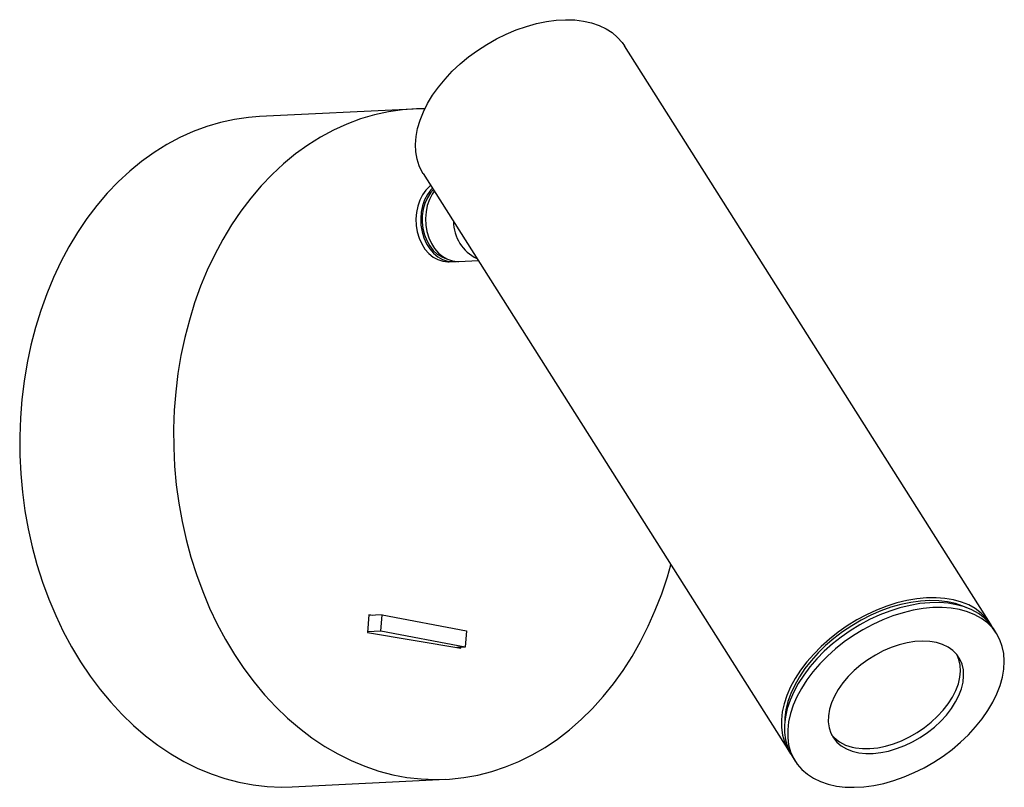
# Model space of a CAD drawing. Header units: millimetres. Extents: x -34 to 98, y -45 to 58.
import ezdxf

# ---------------------------------------------------------------- set-up
doc = ezdxf.new("R2010")
doc.units = ezdxf.units.MM

msp = doc.modelspace()

# ---------------------------------------------------------------- linework, layer by layer
at = {"color": 7, "linetype": 'Continuous', "lineweight": 25}
for p, q in [((95.93, -23.08), (46.82, 54.45)), ((18.47, 45.95), (-2.19, 44.95)), ((19.79, 37.32), (68.9, -40.2)), ((23.28, 25.46), (23.93, 25.5)), ((24.58, 25.53), (27.18, 25.65)), ((12.51, -21.86), (12.32, -24.24)), ((14.27, -21.89), (12.5, -21.97)), ((13.04, -21.95), (12.51, -21.86)), ((14.1, -24.08), (14.27, -21.89)), ((14.27, -21.89), (25.6, -24.03)), ((96.77, -24.39), (96.35, -23.73)), ((12.32, -24.24), (24.85, -26.36)), ((14.1, -24.08), (12.33, -24.16)), ((25.42, -26.22), (14.1, -24.08)), ((25.6, -24.03), (25.42, -26.22)), ((25.42, -26.22), (24.32, -26.27)), ((24.85, -26.36), (24.86, -26.25)), ((69.32, -40.86), (69.73, -41.52)), ((2.19, -44.95), (22.84, -43.94))]:
    msp.add_line(p, q, dxfattribs=at)
at = {"color": 7, "linetype": 'Continuous', "lineweight": 25, "flags": 128}
for points in [[(19.79, 37.32), (19.68, 37.49), (19.27, 38.33), (18.97, 39.24), (18.8, 40.2), (18.76, 41.22), (18.84, 42.27), (19.04, 43.35), (19.37, 44.46), (19.82, 45.58), (20.39, 46.7), (21.06, 47.81), (21.85, 48.91), (22.73, 49.98), (23.7, 51.02), (24.76, 52.01), (25.89, 52.95), (27.09, 53.83), (28.33, 54.64), (29.63, 55.37), (30.95, 56.02), (32.29, 56.58), (33.65, 57.05), (35, 57.43), (36.33, 57.7), (37.64, 57.88), (38.91, 57.94), (40.13, 57.91), (41.3, 57.77), (42.39, 57.53), (43.41, 57.18), (44.34, 56.74), (45.17, 56.21), (45.9, 55.58), (46.52, 54.88), (46.82, 54.45)], [(-2.19, 44.95), (-3.64, 44.84), (-5.53, 44.57), (-7.41, 44.16), (-9.26, 43.62), (-11.09, 42.94), (-12.88, 42.13), (-14.63, 41.19), (-16.33, 40.13), (-17.99, 38.94), (-19.59, 37.62), (-21.13, 36.2), (-22.6, 34.66), (-24.01, 33.01), (-25.34, 31.26), (-26.59, 29.41), (-27.76, 27.48), (-28.84, 25.46), (-29.83, 23.36), (-30.74, 21.18), (-31.54, 18.95), (-32.25, 16.65), (-32.86, 14.3), (-33.37, 11.91), (-33.78, 9.48), (-34.08, 7.02), (-34.27, 4.54), (-34.36, 2.05), (-34.34, -0.45), (-34.22, -2.95), (-33.99, -5.44), (-33.66, -7.91), (-33.22, -10.36), (-32.68, -12.78), (-32.04, -15.15), (-31.3, -17.48), (-30.46, -19.76), (-29.53, -21.97), (-28.51, -24.12), (-27.4, -26.19), (-26.2, -28.19), (-24.92, -30.09), (-23.57, -31.9), (-22.14, -33.61), (-20.65, -35.22), (-19.09, -36.72), (-17.47, -38.11), (-15.8, -39.38), (-14.08, -40.53), (-12.32, -41.55), (-10.52, -42.44), (-8.68, -43.2), (-6.82, -43.83), (-4.94, -44.32), (-3.04, -44.68), (-1.13, -44.9), (0.78, -44.98), (2.19, -44.95)], [(20.01, 45.98), (18.92, 45.97), (17.02, 45.84), (15.13, 45.57), (13.25, 45.17), (11.4, 44.63), (9.57, 43.95), (7.78, 43.14), (6.03, 42.2), (4.32, 41.13), (2.67, 39.94), (1.07, 38.63), (-0.47, 37.2), (-1.94, 35.66), (-3.35, 34.01), (-4.68, 32.27), (-5.93, 30.42), (-7.1, 28.48), (-8.18, 26.46), (-9.18, 24.36), (-10.08, 22.19), (-10.89, 19.95), (-11.59, 17.66), (-12.2, 15.31), (-12.71, 12.92), (-13.12, 10.49), (-13.42, 8.03), (-13.61, 5.55), (-13.7, 3.05), (-13.69, 0.55), (-13.56, -1.94), (-13.34, -4.43), (-13, -6.91), (-12.56, -9.36), (-12.02, -11.77), (-11.38, -14.15), (-10.64, -16.48), (-9.8, -18.75), (-8.87, -20.97), (-7.85, -23.12), (-6.74, -25.19), (-5.54, -27.18), (-4.27, -29.08), (-2.91, -30.9), (-1.49, -32.61), (0.01, -34.22), (1.57, -35.72), (3.18, -37.1), (4.86, -38.37), (6.58, -39.52), (8.34, -40.54), (10.14, -41.44), (11.98, -42.2), (13.84, -42.83), (15.72, -43.32), (17.62, -43.68), (19.53, -43.89), (21.44, -43.97), (23.34, -43.91), (25.24, -43.71), (27.13, -43.38), (29, -42.9), (30.84, -42.29), (32.64, -41.55), (34.42, -40.67), (36.15, -39.67), (37.83, -38.54), (39.45, -37.29), (41.02, -35.92), (42.53, -34.43), (43.97, -32.84), (45.34, -31.14), (46.63, -29.34), (47.84, -27.45), (48.97, -25.47), (50.01, -23.41), (50.95, -21.27), (51.81, -19.07), (52.57, -16.8), (53.04, -15.17)], [(20.81, 35.71), (20.71, 35.63), (20.17, 35.1), (19.72, 34.47), (19.34, 33.75), (19.06, 32.95), (18.89, 32.1), (18.82, 31.22), (18.86, 30.34), (19.01, 29.47), (19.26, 28.64), (19.61, 27.87), (20.04, 27.18), (20.56, 26.59), (21.13, 26.11), (21.76, 25.76), (22.42, 25.54), (23.09, 25.46), (23.28, 25.46)], [(21.03, 35.36), (20.82, 35.13), (20.36, 34.5), (19.99, 33.78), (19.71, 32.98), (19.53, 32.13), (19.46, 31.26), (19.5, 30.37), (19.65, 29.5), (19.9, 28.67), (20.25, 27.9), (20.69, 27.21), (21.2, 26.62), (21.78, 26.14), (22.41, 25.79), (23.07, 25.57), (23.74, 25.49), (24.25, 25.53)], [(21.16, 35.16), (20.77, 34.71), (20.36, 34.05), (20.03, 33.31), (19.8, 32.51), (19.68, 31.66), (19.67, 30.8), (19.76, 29.94), (19.97, 29.11), (20.27, 28.33), (20.67, 27.62), (21.14, 27.01), (21.69, 26.5), (22.29, 26.12), (22.93, 25.87), (22.98, 25.85)], [(21.29, 34.95), (21.01, 34.53), (20.63, 33.81), (20.35, 33.01), (20.18, 32.16), (20.11, 31.29), (20.15, 30.4), (20.3, 29.53), (20.55, 28.7), (20.9, 27.93), (21.33, 27.25), (21.85, 26.65), (22.43, 26.17), (23.05, 25.82), (23.71, 25.6), (24.39, 25.52), (24.58, 25.53)], [(96.13, -23.41), (95.93, -23.07), (95.37, -22.31), (94.69, -21.64), (93.9, -21.05), (93.02, -20.56), (92.04, -20.16), (90.97, -19.86), (89.83, -19.67), (88.63, -19.58), (87.37, -19.6), (86.07, -19.72), (84.73, -19.95), (83.38, -20.28), (82.01, -20.72), (80.65, -21.24), (79.31, -21.86), (77.99, -22.57), (76.71, -23.35), (75.48, -24.21), (74.32, -25.13), (73.22, -26.11), (72.21, -27.14), (71.28, -28.2), (70.45, -29.3), (69.73, -30.42), (69.12, -31.55), (68.63, -32.68), (68.25, -33.8), (68, -34.9), (67.88, -35.98), (67.89, -37.01), (68.02, -38), (68.28, -38.93), (68.67, -39.8), (69.12, -40.52)], [(96.35, -23.73), (96.35, -23.73), (95.78, -22.97), (95.1, -22.29), (94.32, -21.71), (93.43, -21.21), (92.45, -20.81), (91.39, -20.52), (90.25, -20.33), (89.04, -20.24), (87.78, -20.26), (86.48, -20.38), (85.15, -20.61), (83.79, -20.94), (82.43, -21.37), (81.07, -21.9), (79.72, -22.52), (78.41, -23.22), (77.13, -24.01), (75.9, -24.86), (74.73, -25.79), (73.64, -26.77), (72.62, -27.79), (71.7, -28.86), (70.87, -29.96), (70.15, -31.08), (69.54, -32.21), (69.04, -33.34), (68.67, -34.46), (68.42, -35.56), (68.3, -36.63), (68.3, -37.67), (68.44, -38.66), (68.7, -39.59), (69.08, -40.46), (69.32, -40.86)], [(92.64, -20.88), (92.25, -20.71), (91.25, -20.37), (90.16, -20.12), (89.01, -19.99), (87.79, -19.95), (86.53, -20.03), (85.23, -20.21), (83.9, -20.49), (82.57, -20.87), (81.23, -21.36), (79.9, -21.93), (78.59, -22.59), (77.32, -23.34), (76.09, -24.15), (74.92, -25.04), (73.82, -25.99), (72.8, -26.99), (71.86, -28.03), (71.02, -29.1), (70.29, -30.2), (69.66, -31.3), (69.15, -32.42), (68.76, -33.52), (68.49, -34.61), (68.35, -35.67), (68.32, -36.29)], [(75.26, -44.84), (76.43, -44.98), (77.66, -45.01), (78.95, -44.94), (80.27, -44.77), (81.61, -44.49), (82.97, -44.1), (84.34, -43.62), (85.69, -43.05), (87.02, -42.39), (88.32, -41.64), (89.58, -40.82), (90.78, -39.93), (91.91, -38.98), (92.97, -37.97), (93.94, -36.92), (94.81, -35.84), (95.59, -34.73), (96.26, -33.61), (96.81, -32.47), (97.24, -31.35), (97.56, -30.24), (97.74, -29.15), (97.8, -28.09), (97.73, -27.08), (97.53, -26.12), (97.21, -25.22), (96.76, -24.38), (96.2, -23.63), (95.52, -22.95), (94.74, -22.36), (93.85, -21.87), (92.87, -21.47), (91.8, -21.18), (90.66, -20.98), (89.46, -20.9), (88.2, -20.91), (86.9, -21.04), (85.56, -21.27), (84.21, -21.6), (82.84, -22.03), (81.48, -22.56), (80.14, -23.17), (78.82, -23.88), (77.54, -24.66), (76.32, -25.52), (75.15, -26.44), (74.05, -27.42), (73.04, -28.45), (72.11, -29.52), (71.29, -30.62), (70.56, -31.74), (69.95, -32.86), (69.46, -33.99), (69.09, -35.12), (68.84, -36.22), (68.72, -37.29), (68.72, -38.32), (68.85, -39.31), (69.12, -40.24), (69.5, -41.11), (70, -41.91), (70.63, -42.63), (71.36, -43.26), (72.2, -43.8), (73.13, -44.25), (74.15, -44.59), (75.26, -44.84)], [(78.25, -40.38), (79.19, -40.48), (80.18, -40.48), (81.21, -40.36), (82.27, -40.15), (83.35, -39.83), (84.43, -39.42), (85.48, -38.92), (86.51, -38.33), (87.49, -37.66), (88.41, -36.94), (89.26, -36.15), (90.03, -35.32), (90.7, -34.46), (91.26, -33.57), (91.71, -32.68), (92.05, -31.79), (92.26, -30.92), (92.34, -30.07), (92.3, -29.27), (92.13, -28.52), (91.83, -27.83), (91.42, -27.21), (90.88, -26.67), (90.25, -26.22), (89.51, -25.87), (88.69, -25.61), (87.79, -25.46), (86.82, -25.41), (85.81, -25.47), (84.76, -25.64), (83.69, -25.9), (82.61, -26.27), (81.54, -26.73), (80.5, -27.27), (79.49, -27.9), (78.54, -28.6), (77.65, -29.35), (76.84, -30.16), (76.13, -31.01), (75.51, -31.89), (75, -32.78), (74.6, -33.67), (74.33, -34.55), (74.19, -35.41), (74.17, -36.24), (74.27, -37.02), (74.51, -37.74), (74.86, -38.4), (75.34, -38.97), (75.92, -39.47), (76.61, -39.87), (77.39, -40.18), (78.25, -40.38)], [(77.84, -39.72), (78.77, -39.82), (79.76, -39.82), (80.8, -39.71), (81.86, -39.49), (82.93, -39.18), (84.01, -38.76), (85.07, -38.26), (86.09, -37.67), (87.08, -37.01), (88, -36.28), (88.85, -35.49), (89.61, -34.66), (90.28, -33.8), (90.84, -32.92), (91.3, -32.02), (91.63, -31.13), (91.84, -30.26), (91.93, -29.42), (91.88, -28.61), (91.71, -27.86), (91.47, -27.28)]]:
    msp.add_lwpolyline(points, dxfattribs=at)
at = {"color": 7, "linetype": 'Continuous', "lineweight": 25}
for centre, radius, start, end in [((29.35, 30.88), 5.49, 179.9423, 244.7715), ((78.48, -34.7), 5.06, 220.1386, 262.6852)]:
    msp.add_arc(centre, radius, start, end, dxfattribs=at)

doc.saveas('drawing.dxf')
